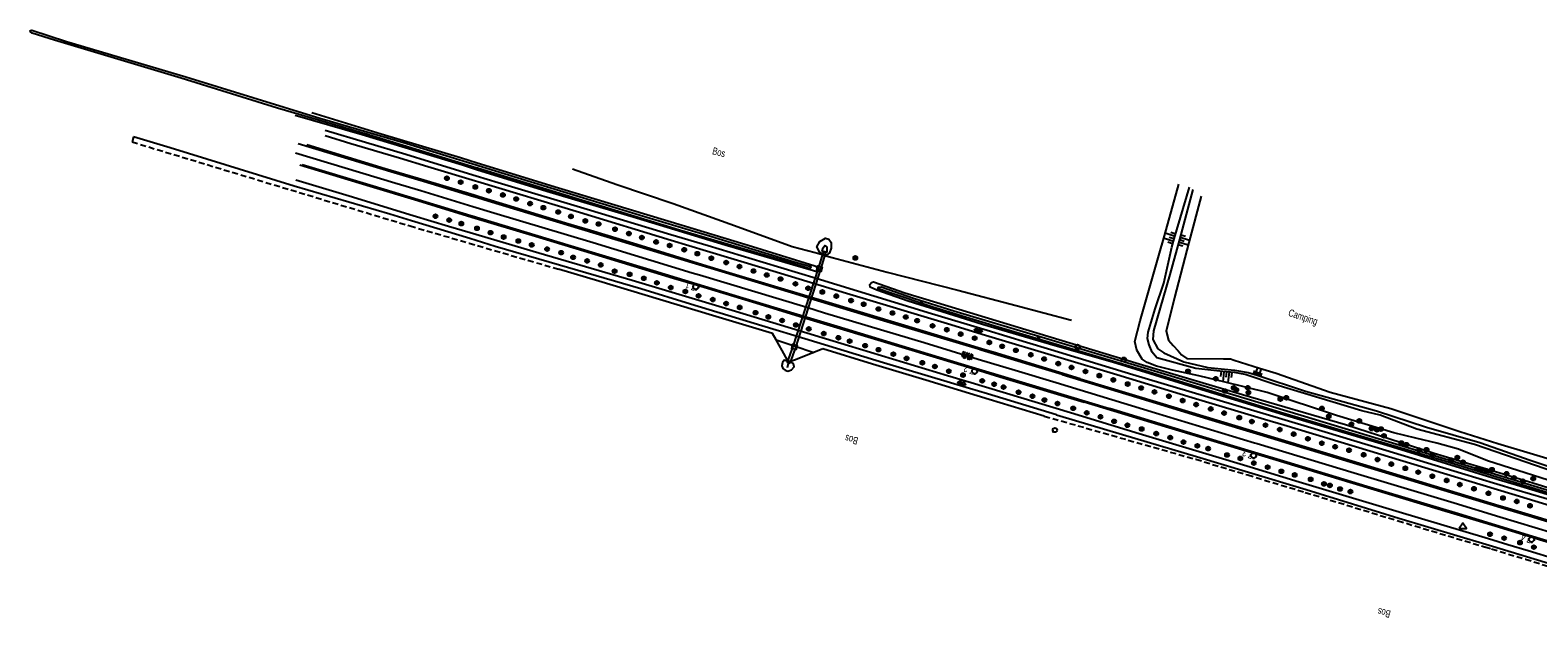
# Model space of a CAD drawing. Header units: metres. Extents: x 814 to 237605, y 2086 to 808797.
# Tile 2 of 57: x 120933 to 121451, y 399222 to 399429. Entities that reach past the tile are written whole.
import ezdxf

# ---------------------------------------------------------------- set-up
doc = ezdxf.new("R2010")
doc.units = ezdxf.units.M
doc.linetypes.add('Houtwal', pattern=[3, 2, -1])
doc.layers.get('0').update_dxf_attribs({"linetype": 'CONTINUOUS'})
for name, color, linetype in [('4401', 7, 'CONTINUOUS'), ('4411', 7, 'CONTINUOUS'), ('4504', 7, 'CONTINUOUS'), ('4601', 172, 'CONTINUOUS'), ('4602', 7, 'CONTINUOUS'), ('B-AF-FRAST-GD', 47, 'Raster'), ('B-AF-HOUT-GD', 74, 'Houtwal'), ('B-AS-HECT-GD', 9, 'CONTINUOUS'), ('B-BP-BOOM-GD', 74, 'CONTINUOUS'), ('B-BW-WEGW-GD', 8, 'CONTINUOUS'), ('B-MK-ASSTRP-GD', 121, 'CONTINUOUS'), ('B-MK-STRP-GD', 121, 'CONTINUOUS'), ('B-OB-OVER-GD', 8, 'CONTINUOUS'), ('B-TE-OND-GD', 8, 'CONTINUOUS'), ('B-TR-SLOO-GD', 142, 'CONTINUOUS'), ('B-TR-TALB-GD', 72, 'CONTINUOUS'), ('B-TR-TALO-GD', 72, 'CONTINUOUS'), ('B-TR-VVDL-GD', 53, 'CONTINUOUS'), ('B-VH-FPAD-GD', 13, 'CONTINUOUS'), ('B-VH-HFDR-GD', 13, 'CONTINUOUS'), ('B-WT-DUIKER-GD', 134, 'CONTINUOUS'), ('B-WT-KOLK-GD', 213, 'CONTINUOUS'), ('L-AR-BLOCKS-GD', 8, 'CONTINUOUS'), ('L-AR-SYMB-GD', 8, 'CONTINUOUS')]:
    doc.layers.add(name, color=color, linetype=linetype)
doc.linetypes.add('Raster', pattern='A,4,-1,[1,dgnlstyle.shx,S=0.004,R=0,X=0,Y=0],-1', length=6)

# ---------------------------------------------------------------- blocks, each defined once
blk = doc.blocks.new('2901')
for radius in [0.27, 0.18, 0.09]:
    blk.add_circle((0, 0), radius)
blk = doc.blocks.new('WATER', base_point=(119086.285987, 398817.713883))
at = {"layer": '4601'}
for points in [[(119085.785987, 398817.863883, 0), (119085.848487, 398817.926383, 0), (119085.973487, 398817.988883, 0), (119086.098487, 398817.988883, 0), (119086.223487, 398817.926383, 0), (119086.285987, 398817.863883, 0), (119086.348487, 398817.801383, 0), (119086.473487, 398817.738883, 0), (119086.598487, 398817.738883, 0), (119086.723487, 398817.801383, 0), (119086.785987, 398817.863883, 0)], [(119085.785987, 398817.563883, 0), (119085.848487, 398817.626383, 0), (119085.973487, 398817.688883, 0), (119086.098487, 398817.688883, 0), (119086.223487, 398817.626383, 0), (119086.285987, 398817.563883, 0), (119086.348487, 398817.501383, 0), (119086.473487, 398817.438883, 0), (119086.598487, 398817.438883, 0), (119086.723487, 398817.501383, 0), (119086.785987, 398817.563883, 0)]]:
    blk.add_polyline3d(points, dxfattribs=at)
blk = doc.blocks.new('3602')
at = {"flags": 128}
blk.add_lwpolyline([(-0.31, 0), (-0.31, 0.31), (0, 0.31), (0.31, 0.31), (0.31, 0), (0.31, -0.31), (0, -0.31), (-0.31, -0.31)], close=True, dxfattribs=at)
blk = doc.blocks.new('2202')
for p, q in [((-0.35, 0), (-0.5, 0)), ((0, 0.35), (0, 0.5)), ((0.35, 0), (0.5, 0)), ((0, -0.35), (0, -0.5))]:
    blk.add_line(p, q)
blk.add_circle((0, 0), 0.35)
blk = doc.blocks.new('3001')
blk.add_line((-0.3, 0), (-0.3, -0.35))
blk.add_circle((0, 0), 0.3)
blk = doc.blocks.new('GV6', base_point=(119086.285987, 398817.713883))
at = {"layer": '4411'}
for points in [[(119086.285987, 398817.682633, 0), (119086.442237, 398817.807633, 0)], [(119086.285987, 398817.745133, 0), (119086.442237, 398817.620133, 0)], [(119086.348487, 398817.620133, 0), (119086.598487, 398817.807633, 0)], [(119086.348487, 398817.807633, 0), (119086.598487, 398817.620133, 0)], [(119086.504737, 398817.807633, 0), (119086.660987, 398817.682633, 0)], [(119086.504737, 398817.620133, 0), (119086.660987, 398817.745133, 0)]]:
    blk.add_polyline3d(points, dxfattribs=at)
blk = doc.blocks.new('TALUD', base_point=(119086.285987, 398817.713883))
at = {"layer": '4602'}
for points in [[(119085.785987, 398818.213883, 0), (119086.285987, 398818.213883, 0)], [(119085.785987, 398817.963883, 0), (119086.785987, 398817.963883, 0)], [(119085.785987, 398817.713883, 0), (119086.285987, 398817.713883, 0)], [(119085.785987, 398817.463883, 0), (119086.785987, 398817.463883, 0)], [(119085.785987, 398817.213883, 0), (119086.285987, 398817.213883, 0)]]:
    blk.add_polyline3d(points, dxfattribs=at)
blk = doc.blocks.new('GV4', base_point=(119086.285987, 398817.713883))
at = {"layer": '4401'}
for points in [[(119086.285987, 398817.745133, 0), (119086.379737, 398817.807633, 0)], [(119086.285987, 398817.651383, 0), (119086.535987, 398817.807633, 0)], [(119086.285987, 398817.807633, 0), (119086.598487, 398817.620133, 0)], [(119086.285987, 398817.713883, 0), (119086.442237, 398817.620133, 0)], [(119086.348487, 398817.620133, 0), (119086.660987, 398817.807633, 0)], [(119086.410987, 398817.807633, 0), (119086.660987, 398817.651383, 0)], [(119086.504737, 398817.620133, 0), (119086.660987, 398817.713883, 0)], [(119086.567237, 398817.807633, 0), (119086.660987, 398817.745133, 0)]]:
    blk.add_polyline3d(points, dxfattribs=at)
blk = doc.blocks.new('2301')
at = {"flags": 128}
blk.add_lwpolyline([(-0.5, -0.27), (0.5, -0.27), (0, 0.43), (-0.5, -0.27)], dxfattribs=at)

msp = doc.modelspace()

# ---------------------------------------------------------------- linework, layer by layer
at = {"layer": 'B-AF-FRAST-GD'}
for points in [[(121205.601033, 399351.584864), (121203.22825, 399352.211942), (121195.270058, 399354.315129), (121175.454866, 399361.576838), (121154.411074, 399369.097081), (121134.973999, 399375.56493), (121119.765501, 399381.026578)], [(121205.601033, 399351.584864), (121207.778808, 399350.9902), (121209.058102, 399350.640875), (121227.886092, 399345.578951), (121252.195846, 399339.391989), (121272.225987, 399334.149015), (121291.224968, 399329.122853)], [(121188.50493, 399324.554157), (121168.99782, 399330.377904), (121149.662073, 399336.26498), (121128.842171, 399342.469079), (121114.956151, 399346.65705)], [(121191.810665, 399318.721655), (121189.771527, 399322.372901), (121188.50493, 399324.554157)], [(121198.972427, 399316.539919), (121196.981435, 399315.754705), (121194.856923, 399314.916831), (121193.778079, 399315.198836), (121192.414854, 399317.639803), (121191.810665, 399318.721655)], [(121205.855843, 399319.241893), (121202.722335, 399318.018822), (121198.972427, 399316.539919)], [(121281.910997, 399296.139133), (121262.928035, 399301.869002), (121241.14291, 399308.54882), (121222.842049, 399314.045113), (121205.855843, 399319.241893)]]:
    msp.add_lwpolyline(points, dxfattribs=at)
at = {"layer": 'B-AF-HOUT-GD'}
for points in [[(120968.968834, 399392.074852), (120968.455136, 399390.349711), (121063.979512, 399361.486601), (121084.331518, 399355.566024), (121114.956151, 399346.65705)], [(121281.910997, 399296.139133), (121333.948932, 399281.314588), (121351.78119, 399275.930982), (121371.536891, 399269.966682), (121403.445679, 399260.184271), (121433.101766, 399251.268864), (121433.28419, 399251.214022), (121435.612024, 399250.514214), (121447.245711, 399246.976045), (121466.581394, 399241.095459), (121498.658489, 399231.744885), (121528.893554, 399222.042005)]]:
    msp.add_lwpolyline(points, dxfattribs=at)
at = {"layer": 'B-MK-ASSTRP-GD'}
for points in [[(121024.667408, 399386.661825), (121058.705013, 399376.350966), (121067.658772, 399373.643071), (121085.596829, 399368.218044), (121092.768695, 399366.049049), (121126.870002, 399355.750856), (121160.964604, 399345.428449), (121163.406832, 399344.69026), (121200.29586, 399333.540167), (121206.43438, 399331.684736), (121240.579646, 399321.393621), (121259.222369, 399315.742622), (121271.853458, 399311.913875), (121286.022972, 399307.656986)], [(121286.022972, 399307.656986), (121320.102673, 399297.323775), (121354.176786, 399287.025583), (121355.05297, 399286.760864), (121388.337698, 399276.704666), (121422.72399, 399266.339791), (121438.470332, 399261.574236), (121450.558042, 399257.915949), (121456.580173, 399256.09338), (121505.728301, 399241.238785)]]:
    msp.add_lwpolyline(points, dxfattribs=at)
at = {"layer": 'B-MK-STRP-GD'}
for points in [[(121287.987318, 399310.412583), (121260.165112, 399318.852747), (121259.321954, 399319.108528), (121226.708155, 399328.917217), (121201.300766, 399336.613), (121197.656851, 399337.716726), (121168.556746, 399346.500588), (121164.339973, 399347.77747), (121144.16727, 399353.885976), (121114.346321, 399362.895218), (121090.821674, 399369.993575), (121087.15431, 399371.10017), (121085.922332, 399371.472795), (121068.588044, 399376.715744), (121058.531787, 399379.757372), (121025.545086, 399389.749718)], [(121026.901092, 399382.621002), (121051.322978, 399375.238595), (121066.731443, 399370.576822), (121084.856551, 399365.093139), (121085.271764, 399364.967677), (121118.180018, 399355.024052), (121147.481661, 399346.164939), (121162.479636, 399341.622719), (121177.134599, 399337.184382), (121199.298237, 399330.489605), (121210.731875, 399327.035946), (121238.19546, 399318.734136), (121258.291608, 399312.672031), (121269.413765, 399309.316975), (121304.294031, 399298.773286)], [(121287.987318, 399310.412583), (121313.689958, 399302.624118), (121339.587804, 399294.812185), (121355.988652, 399289.857851), (121366.103303, 399286.802438), (121394.200932, 399278.289405), (121422.979545, 399269.616184), (121439.979406, 399264.471018), (121449.693974, 399261.530814), (121451.488074, 399260.988962), (121474.311438, 399254.095879), (121502.811026, 399245.466244), (121528.280091, 399237.764207), (121543.706518, 399233.106849)], [(121541.049268, 399227.204499), (121511.317354, 399236.190271), (121482.403513, 399244.949547), (121453.384247, 399253.706586), (121449.628327, 399254.843985), (121436.962372, 399258.679592), (121424.181324, 399262.550053), (121392.774519, 399272.027937), (121365.214448, 399280.373332), (121354.131005, 399283.709278), (121336.270805, 399289.084923), (121304.294031, 399298.773286)]]:
    msp.add_lwpolyline(points, dxfattribs=at)
at = {"layer": 'B-TR-SLOO-GD'}
msp.add_lwpolyline([(121195.562865, 399349.269223), (121201.194387, 399347.652447), (121201.798256, 399347.330955), (121201.384749, 399346.755398), (121200.611379, 399346.962524), (121189.964499, 399350.238916), (121156.567644, 399360.018176), (121118.780162, 399371.632141), (121087.18821, 399381.286231), (121086.912242, 399381.371049), (121049.37018, 399392.909509), (121018.468525, 399401.921732), (120985.33244, 399412.20316), (120941.8285, 399425.266263), (120934.104856, 399427.697388), (120933.452185, 399428.278533), (120933.560218, 399428.613437), (120934.075426, 399428.749782), (120945.900615, 399424.857226), (120986.897062, 399412.672547), (121033.021744, 399398.559657), (121062.502574, 399389.874888), (121087.010922, 399382.35777), (121102.591913, 399377.578822), (121144.137095, 399364.897189), (121167.189564, 399357.965169)], close=True, dxfattribs=at)
for points in [[(121030.199091, 399400.441674), (121054.008539, 399393.096891), (121081.276547, 399384.950426), (121087.090946, 399383.157941), (121114.946093, 399374.57065), (121158.569988, 399361.442355), (121181.587439, 399354.439926), (121203.10099, 399347.824183), (121204.053175, 399347.241548), (121204.427566, 399346.72485), (121204.200323, 399346.053553), (121203.716036, 399345.742864), (121202.566784, 399346.024123), (121172.221314, 399354.84263), (121141.818475, 399364.130152), (121110.981639, 399373.373342), (121086.855853, 399380.807211), (121081.952314, 399382.318136), (121047.479968, 399392.768321), (121024.56161, 399399.481666)], [(121235.076275, 399335.591075), (121224.372025, 399339.479161), (121222.020995, 399340.422031), (121221.956175, 399341.342923), (121222.494147, 399342.064672), (121223.259181, 399342.323185), (121234.028723, 399338.530702), (121244.99188, 399335.219664), (121286.89767, 399322.457564)], [(121459.021729, 399268.551123), (121444.434987, 399273.023846), (121418.342676, 399281.024513), (121363.070544, 399297.395301), (121316.496965, 399311.715317), (121266.07814, 399326.750589), (121243.637364, 399333.549616), (121227.532562, 399338.916269), (121224.759456, 399340.017837), (121224.990796, 399340.505105), (121225.834947, 399340.522242), (121236.927744, 399336.634156), (121250.792157, 399332.283762), (121281.170037, 399323.23913), (121323.253896, 399310.63461), (121375.115153, 399294.968274), (121415.556904, 399282.764596), (121444.844244, 399273.809446), (121462.079074, 399268.539575)], [(121285.622876, 399320.280877), (121260.696586, 399327.589151), (121235.076275, 399335.591075)], [(121286.89767, 399322.457564), (121314.534482, 399314.137873), (121349.964973, 399303.582263), (121385.385405, 399293.304187), (121415.908571, 399283.451539), (121445.236307, 399274.562041), (121449.795302, 399273.180169), (121480.007034, 399263.879609), (121516.067472, 399253.343371), (121539.835458, 399246.430585)], [(121539.255541, 399244.061437), (121507.793602, 399253.287491), (121470.510151, 399264.398915), (121444.122534, 399272.424069), (121437.174019, 399274.537292), (121401.570674, 399285.465431), (121365.569469, 399296.188679), (121334.515449, 399305.621115), (121305.306938, 399314.653826), (121285.622876, 399320.280877)]]:
    msp.add_lwpolyline(points, dxfattribs=at)
at = {"layer": 'B-TR-TALB-GD'}
for points in [[(121463.604953, 399274.72691), (121444.016632, 399281.467822), (121429.674637, 399286.398989), (121409.896698, 399291.621474), (121397.250455, 399296.429706), (121391.03071, 399297.982034), (121361.460846, 399306.854558), (121350.951802, 399310.494912), (121347.243648, 399311.153916), (121344.501643, 399311.389557), (121343.190532, 399311.50223), (121333.990555, 399312.538606), (121320.536669, 399316.18343), (121318.980988, 399318.14405), (121317.895811, 399320.598272), (121317.408543, 399322.770488), (121317.610454, 399324.990389), (121319.976013, 399332.98598), (121322.958853, 399341.77692), (121325.71594, 399354.210448), (121326.544098, 399357.012874), (121331.812378, 399374.840361)], [(121332.971316, 399374.02713), (121328.315193, 399356.801319), (121325.06923, 399344.792542), (121319.399711, 399325.476539), (121319.222014, 399322.461662), (121320.889454, 399319.215816), (121322.923835, 399317.859066), (121329.823073, 399314.851266), (121338.111471, 399312.826571), (121347.265255, 399311.888543), (121351.991903, 399311.13976), (121354.998091, 399310.166912), (121371.694963, 399304.763553), (121396.088537, 399297.937331), (121413.233813, 399292.34418), (121431.559261, 399287.128028), (121448.796924, 399281.037551), (121465.463128, 399275.559139), (121486.079257, 399268.628982), (121495.251294, 399266.64601), (121500.388842, 399264.890653), (121508.807998, 399261.420173), (121512.247186, 399260.214296)]]:
    msp.add_lwpolyline(points, dxfattribs=at)
for points in [[(121205.649089, 399351.816949), (121204.826917, 399352.382076), (121203.795012, 399354.262975), (121204.775136, 399356.12711), (121206.676151, 399357.33783), (121207.857068, 399356.970144), (121208.678867, 399355.798912), (121208.712023, 399353.887838), (121208.09586, 399352.205125), (121207.041975, 399351.426167)], [(121193.562012, 399315.081862), (121192.498814, 399315.379885), (121191.913944, 399314.612848), (121191.678133, 399313.433048), (121192.027937, 399312.569153), (121192.850854, 399311.929894), (121193.750884, 399311.62889), (121195.065167, 399312.027124), (121195.93912, 399313.060892), (121195.737954, 399314.122972), (121194.970917, 399314.587143)]]:
    msp.add_lwpolyline(points, close=True, dxfattribs=at)
at = {"layer": 'B-TR-TALO-GD'}
for points in [[(121462.921735, 399271.609959), (121434.134182, 399280.73841), (121424.23534, 399284.754273), (121416.760545, 399286.856082), (121409.583774, 399288.598028), (121401.971888, 399290.369776), (121382.243123, 399296.355945), (121358.456027, 399304.217053), (121344.096236, 399307.763806), (121335.049283, 399309.998331), (121325.908538, 399311.951128), (121320.502397, 399313.292232), (121317.248728, 399314.54244), (121315.548878, 399315.729317), (121313.659038, 399318.788526), (121312.96986, 399321.819794), (121314.809781, 399328.863201), (121321.243729, 399351.27939), (121323.150544, 399358.109072), (121328.088205, 399375.794408)], [(121335.771244, 399371.687648), (121331.590699, 399355.809085), (121326.601814, 399336.860281), (121323.71993, 399325.390858), (121324.545827, 399322.216165), (121326.227795, 399320.425046), (121327.908274, 399318.564636), (121329.01543, 399317.223159), (121330.820706, 399315.940541), (121343.429323, 399315.805686), (121345.898446, 399315.781844), (121347.195592, 399315.429804), (121355.897744, 399312.662969), (121361.554351, 399310.864461), (121380.126413, 399304.394004), (121401.019704, 399298.753914), (121424.649593, 399290.889454), (121437.766712, 399286.757735), (121459.925484, 399280.134541), (121484.831657, 399271.506769), (121509.977367, 399263.389361), (121523.297515, 399260.957864)], [(121193.624969, 399312.856001), (121194.012027, 399314.365861)]]:
    msp.add_lwpolyline(points, dxfattribs=at)
msp.add_lwpolyline([(121207.236435, 399352.75535), (121207.160439, 399352.510971), (121206.572216, 399352.559772), (121205.593955, 399352.863756), (121205.945622, 399353.994754), (121206.477221, 399354.734224), (121206.935804, 399354.591918), (121207.224514, 399354.334501)], close=True, dxfattribs=at)
at = {"layer": 'B-TR-VVDL-GD'}
msp.add_lwpolyline([(121189.771527, 399322.372901), (121195.963091, 399320.291289), (121202.722335, 399318.018822)], dxfattribs=at)
at = {"layer": 'B-VH-FPAD-GD'}
for points in [[(121286.109026, 399296.557111), (121262.35136, 399303.828877), (121256.168509, 399305.667898), (121226.611297, 399314.459366), (121197.008676, 399323.488514), (121188.628237, 399326.044646), (121160.370292, 399334.644153), (121143.313434, 399339.834926), (121115.375247, 399348.001507), (121093.214612, 399354.479414), (121084.488186, 399357.132568), (121064.503113, 399363.208764), (121056.983184, 399365.495098), (121024.15369, 399375.18197), (120981.512527, 399388.339696), (120968.968834, 399392.074852)], [(121287.681471, 399316.018772), (121261.686522, 399323.871897), (121248.637076, 399327.814159), (121216.288145, 399337.626201), (121202.946811, 399341.646329), (121186.008986, 399346.750182), (121165.863285, 399352.817203), (121153.749462, 399356.465367), (121122.173156, 399366.095615), (121087.223973, 399376.625148), (121086.460744, 399376.856461), (121070.127664, 399381.806558), (121060.33818, 399384.773475), (121043.607156, 399389.724386), (121034.862037, 399392.472905)], [(121034.871351, 399394.443211), (121062.548767, 399386.097816), (121070.676124, 399383.620059), (121086.650127, 399378.750124), (121094.256948, 399376.43106), (121124.838974, 399367.301119), (121153.612371, 399358.604428), (121166.436218, 399354.712697), (121185.291495, 399348.990572), (121203.558843, 399343.51782), (121210.585844, 399341.412586), (121243.164625, 399331.42322), (121262.234089, 399325.678328), (121275.800031, 399321.591434), (121284.136858, 399319.081333)], [(121290.884849, 399297.312972), (121256.749042, 399307.583086), (121248.671722, 399310.013232), (121214.576375, 399320.295778), (121197.643582, 399325.429949), (121175.799828, 399332.053167), (121160.945879, 399336.548429), (121140.313457, 399342.792434), (121108.261805, 399352.186498), (121084.686964, 399359.120175), (121077.246155, 399361.308617), (121065.047355, 399365.008321), (121043.070715, 399371.673492), (121024.740051, 399377.248761)], [(121284.136858, 399319.081333), (121312.333208, 399310.492677), (121342.330735, 399301.574704), (121358.093114, 399296.823352), (121372.314852, 399292.536405), (121399.209585, 399284.455505), (121425.210621, 399276.603338), (121443.43429, 399271.102931), (121444.227856, 399270.863411), (121453.617985, 399268.026612), (121467.258718, 399263.905686), (121494.978231, 399255.453003), (121523.233813, 399246.845719), (121538.443428, 399242.244986)], [(121544.420656, 399238.501442), (121512.886819, 399248.013598), (121481.596988, 399257.531342), (121453.042653, 399266.1256), (121450.436052, 399266.910133), (121442.508329, 399269.325478), (121422.84767, 399275.315505), (121393.804561, 399284.098622), (121364.222776, 399293.05273), (121357.555529, 399295.044015), (121332.761955, 399302.44903), (121306.875285, 399310.322431), (121287.681471, 399316.018772)], [(121286.109026, 399296.557111), (121308.788221, 399289.845255), (121334.236052, 399282.272485), (121352.070208, 399276.888305), (121371.827956, 399270.923388), (121403.736185, 399261.141148), (121433.572088, 399252.171683), (121435.901459, 399251.471412), (121447.536683, 399247.932777), (121466.866818, 399242.053878), (121498.951253, 399232.701165), (121529.19912, 399222.994176)], [(121529.314976, 399224.962619), (121477.337118, 399240.944114), (121448.109275, 399249.824735), (121441.152256, 399251.938564), (121434.493704, 399253.940794), (121402.650636, 399263.516021), (121369.513806, 399273.47633), (121352.587541, 399278.600609), (121338.502254, 399282.864806), (121314.516228, 399290.071753), (121290.884849, 399297.312972)]]:
    msp.add_lwpolyline(points, dxfattribs=at)
at = {"layer": 'B-VH-HFDR-GD'}
for points in [[(121294.208553, 399308.95823), (121264.342528, 399318.074015), (121260.297948, 399319.290973), (121233.86034, 399327.24568), (121204.604145, 399336.064932), (121201.433696, 399337.019476), (121172.353189, 399345.774901), (121164.462576, 399348.183089), (121141.892608, 399355.071363), (121125.927051, 399359.892252), (121117.356356, 399362.48022), (121087.778296, 399371.526343), (121085.981255, 399372.061982), (121068.735241, 399377.202459), (121055.450599, 399381.162179), (121028.551023, 399389.29784)], [(121026.060294, 399382.46454), (121050.247114, 399375.165579), (121066.613286, 399370.186134), (121079.236205, 399366.345582), (121085.229201, 399364.542081), (121107.131179, 399357.951012), (121130.160551, 399350.974661), (121154.505696, 399343.598959), (121162.358493, 399341.221929), (121181.688022, 399335.37091), (121199.16583, 399330.084725), (121209.469002, 399326.968518), (121235.363122, 399319.107038), (121258.163579, 399312.249662), (121266.649973, 399309.697327), (121295.549657, 399300.892604)], [(121294.208553, 399308.95823), (121321.568575, 399300.737259), (121352.302592, 399291.440797), (121356.120108, 399290.292954), (121380.050417, 399283.097637), (121407.973331, 399274.631542), (121438.024502, 399265.482602), (121440.171125, 399264.839037), (121451.614937, 399261.40814), (121466.289398, 399257.008684), (121492.042702, 399249.200475), (121520.662617, 399240.468022), (121547.550703, 399232.454058), (121551.861178, 399231.169325)], [(121548.704367, 399224.46045), (121545.428903, 399225.442136), (121515.152913, 399234.516126), (121483.883199, 399244.055477), (121452.018183, 399253.69392), (121449.509262, 399254.450571), (121436.761991, 399258.294945), (121417.283204, 399264.169437), (121383.152466, 399274.50898), (121354.005095, 399283.292534), (121350.888845, 399284.231615), (121318.602126, 399293.951643), (121295.549657, 399300.892604)]]:
    msp.add_lwpolyline(points, dxfattribs=at)
at = {"layer": 'B-WT-DUIKER-GD'}
msp.add_lwpolyline([(121194.536131, 399314.328775), (121196.504131, 399319.76406), (121205.170487, 399346.619558), (121206.840026, 399352.200704), (121205.881974, 399352.487296), (121204.215513, 399346.916442), (121195.557869, 399320.08794), (121193.595869, 399314.669225)], close=True, dxfattribs=at)

# ---------------------------------------------------------------- block references
at = {"layer": 'B-AS-HECT-GD', "xscale": 2.5, "yscale": 2.5, "zscale": 2.5}
for p in [(121162.157815, 399340.558005), (121257.968184, 399311.605048), (121353.794944, 399282.596958), (121449.299093, 399253.756133)]:
    msp.add_blockref('2202', p, dxfattribs=at)
at = {"layer": 'B-BP-BOOM-GD', "xscale": 2.5, "yscale": 2.5, "zscale": 2.5}
for p in [(121076.644148, 399377.864179), (121081.38011, 399376.520095), (121086.409997, 399374.879849), (121091.0681, 399373.589036), (121095.874842, 399372.135055), (121100.478183, 399370.742169), (121105.217125, 399369.173822), (121072.731848, 399364.81635), (121077.439125, 399363.488284), (121109.794017, 399367.776093), (121114.884998, 399366.28784), (121119.26296, 399364.74706), (121124.203067, 399363.224906), (121081.599157, 399362.289113), (121086.972516, 399360.654828), (121091.641795, 399359.188181), (121096.144553, 399357.673106), (121128.762822, 399362.166924), (121134.402912, 399360.354942), (121139.176126, 399358.881963), (121101.194184, 399356.324923), (121105.781134, 399354.961094), (121111.08334, 399353.529838), (121143.631946, 399357.500997), (121148.525115, 399355.987039), (121153.17614, 399354.768869), (121158.195968, 399353.307066), (121115.910198, 399352.315021), (121120.00392, 399350.696755), (121124.832269, 399349.476722), (121129.494097, 399348.118854), (121162.696864, 399351.960001), (121167.509939, 399350.393889), (121172.61694, 399348.919046), (121177.171107, 399347.519082), (121216.968011, 399350.492981), (121134.268056, 399345.95595), (121139.422368, 399344.866675), (121144.310694, 399343.498749), (121181.987162, 399346.020025), (121186.534997, 399344.63608), (121191.295918, 399343.25884), (121148.781415, 399341.939715), (121153.569158, 399340.318841), (121158.56887, 399338.972148), (121163.114097, 399337.476817), (121196.405899, 399341.592145), (121200.7589, 399340.074834), (121205.643873, 399338.810843), (121210.450988, 399337.397096), (121167.99609, 399336.201278), (121172.573726, 399334.827763), (121177.240025, 399333.480698), (121182.691987, 399331.697774), (121215.503972, 399335.836944), (121219.848033, 399334.60201), (121224.920016, 399332.965118), (121187.094908, 399330.250126), (121191.802719, 399329.010157), (121196.560871, 399327.452433), (121229.743149, 399331.586015), (121234.311845, 399330.206168), (121238.201048, 399328.938824), (121243.522998, 399327.165958), (121200.988751, 399326.106113), (121206.124808, 399324.515414), (121211.154695, 399323.063669), (121215.024154, 399321.897653), (121248.413931, 399325.840128), (121253.17001, 399324.320954), (121257.987928, 399322.935146), (121263.017815, 399321.47297), (121220.345359, 399320.352402), (121224.930446, 399318.972927), (121230.039682, 399317.440343), (121267.428931, 399320.130003), (121272.158932, 399318.743077), (121277.274873, 399317.223159), (121234.580066, 399315.984127), (121239.998873, 399314.469424), (121244.3217, 399313.194257), (121249.108326, 399311.581206), (121281.842079, 399315.788177), (121286.695015, 399314.206046), (121291.265946, 399312.875), (121296.055179, 399311.507818), (121331.290092, 399311.536876), (121253.973927, 399310.242337), (121260.589298, 399308.269051), (121264.683019, 399307.112721), (121267.905395, 399306.117696), (121300.81014, 399310.069856), (121305.619862, 399308.593896), (121310.552146, 399307.17307), (121315.177839, 399305.811104), (121340.82013, 399308.998835), (121346.979152, 399305.874062), (121351.811972, 399305.881885), (121273.074981, 399304.362339), (121277.843725, 399302.980629), (121281.95421, 399301.677895), (121319.765162, 399304.468882), (121324.720915, 399302.99106), (121329.434153, 399301.503924), (121343.960922, 399304.775101), (121347.888868, 399305.14614), (121352.026921, 399304.252815), (121363.009077, 399302.016896), (121365.065064, 399302.443814), (121286.439832, 399300.468293), (121291.856, 399298.826), (121296.488058, 399297.28466), (121301.216569, 399295.925301), (121334.0781, 399300.114018), (121339.08489, 399298.628), (121343.690094, 399297.178862), (121348.899167, 399295.633984), (121377.284017, 399298.782972), (121379.671928, 399296.065), (121305.88324, 399294.361425), (121310.453054, 399293.028888), (121315.365966, 399291.736213), (121353.223857, 399294.285056), (121357.909154, 399293.044162), (121362.812009, 399291.535047), (121387.4291, 399293.36789), (121390.141111, 399294.492927), (121394.364845, 399291.888949), (121396.211099, 399291.44117), (121397.574183, 399291.713116), (121320.367169, 399290.152219), (121325.182479, 399288.780195), (121329.722863, 399287.240905), (121334.487509, 399285.947484), (121367.58187, 399289.977875), (121372.460138, 399288.383079), (121377.257939, 399286.846024), (121381.834086, 399285.637912), (121398.610186, 399289.384064), (121404.582944, 399286.926863), (121406.315949, 399286.356148), (121338.200878, 399284.985986), (121344.691452, 399282.797378), (121349.269833, 399281.601933), (121353.894781, 399280.007509), (121386.612889, 399284.435016), (121391.624149, 399282.878962), (121396.396991, 399281.230894), (121410.771024, 399284.42682), (121413.252067, 399284.617183), (121415.319976, 399282.78583), (121421.708848, 399281.049845), (121423.809912, 399281.899956), (121425.747063, 399280.323041), (121358.646389, 399278.608289), (121363.361489, 399277.192307), (121367.936518, 399275.939119), (121401.147854, 399279.677075), (121405.960184, 399278.229055), (121410.376143, 399276.902107), (121415.224981, 399275.495064), (121430.629056, 399277.94407), (121431.958985, 399277.695966), (121433.905821, 399277.345044), (121435.711842, 399277.767864), (121440.745827, 399276.348156), (121443.268966, 399274.935153), (121449.897003, 399274.687049), (121373.429459, 399274.446023), (121377.987, 399272.869), (121380.036634, 399272.360978), (121383.520898, 399271.105182), (121387.081157, 399270.227504), (121420.162108, 399274.045926), (121424.676042, 399272.628081), (121429.530095, 399271.183041), (121434.513044, 399269.641143), (121446.354997, 399273.772863), (121439.509031, 399268.025857), (121444.244631, 399266.829986), (121448.785833, 399265.354065), (121435.056191, 399255.58227), (121439.91397, 399254.216951), (121445.358109, 399252.69666), (121450.119402, 399251.139861)]:
    msp.add_blockref('2901', p, dxfattribs=at)
at = {"layer": 'B-BW-WEGW-GD', "xscale": 2.5, "yscale": 2.5, "zscale": 2.5}
msp.add_blockref('2301', (121425.715026, 399258.24995), dxfattribs=at)
at = {"layer": 'B-OB-OVER-GD', "xscale": 2.5, "yscale": 2.5, "zscale": 2.5}
for p in [(121293.336, 399319.963), (121293.365, 399319.877), (121293.384, 399319.743), (121309.23, 399315.578), (121285.535, 399291.357)]:
    msp.add_blockref('3001', p, dxfattribs=at)
at = {"layer": 'B-WT-KOLK-GD', "xscale": 2.5, "yscale": 2.5, "zscale": 2.5}
for p, rotation in [((121204.648, 399346.796), 256.547469), ((121196.037, 399319.918), 78.776397)]:
    msp.add_blockref('3602', p, dxfattribs=dict(at, rotation=rotation))
at = {"layer": 'L-AR-BLOCKS-GD'}
for p, xscale, yscale, zscale, rotation in [((121324.847321, 399357.560973), 3.566211, 3.566211, 3.566211, 162.098325), ((121329.952946, 399356.305202), 3.422495, 3.422495, 3.422495, 343.14712), ((121344.29894, 399309.576681), 3.648344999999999, 3.648344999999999, 3.648344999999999, 263.620089), ((121355.447917, 399311.414941), 2.653239, 2.653239, 2.653239, 70.17934699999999)]:
    msp.add_blockref('TALUD', p, dxfattribs=dict(at, xscale=xscale, yscale=yscale, zscale=zscale, rotation=rotation))
at = {"layer": 'L-AR-BLOCKS-GD', "yscale": 0.8}
for p, rotation in [((121239.79957, 399335.500923), 340.6262609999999), ((121279.958945, 399323.278991), 344.065196)]:
    msp.add_blockref('WATER', p, dxfattribs=dict(at, rotation=rotation))
at = {"layer": 'L-AR-SYMB-GD'}
for name, p, xscale, yscale, zscale, rotation in [('GV6', (121257.794958, 399326.02602), 8, 8, 8, 344.047272), ('GV4', (121253.611829, 399317.444068), 10, 11.5, 10, 342.66624), ('GV6', (121252.068814, 399307.883856), 7.999999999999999, 7.999999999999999, 7.999999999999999, 344.098609)]:
    msp.add_blockref(name, p, dxfattribs=dict(at, xscale=xscale, yscale=yscale, zscale=zscale, rotation=rotation))

# ---------------------------------------------------------------- texts
at = {"layer": '4504', "width": 0.68}
for s, rotation, p in [('7.1', 162.687183, (121162.472229, 399341.512051)), ('7.2', 160.109046, (121258.21368, 399312.675324)), ('7.3', 158.601596, (121353.941347, 399283.640784)), ('7.4', 160.749212, (121449.64331, 399254.740727))]:
    msp.add_text(s, height=2.5, rotation=rotation, dxfattribs=at).set_placement(p)
at = {"layer": 'B-TE-OND-GD', "width": 0.68}
for s, rotation, p in [('Bos', 345.96378, (121167.633991, 399386.175302)), ('Camping', 341.565056, (121365.507256, 399330.664006)), ('Bos', 165.391542, (121218.123223, 399288.71612)), ('Bos', 165.391542, (121401.100542, 399229.218763))]:
    msp.add_text(s, height=2.5, rotation=rotation, dxfattribs=at).set_placement(p)

doc.saveas('drawing.dxf')
